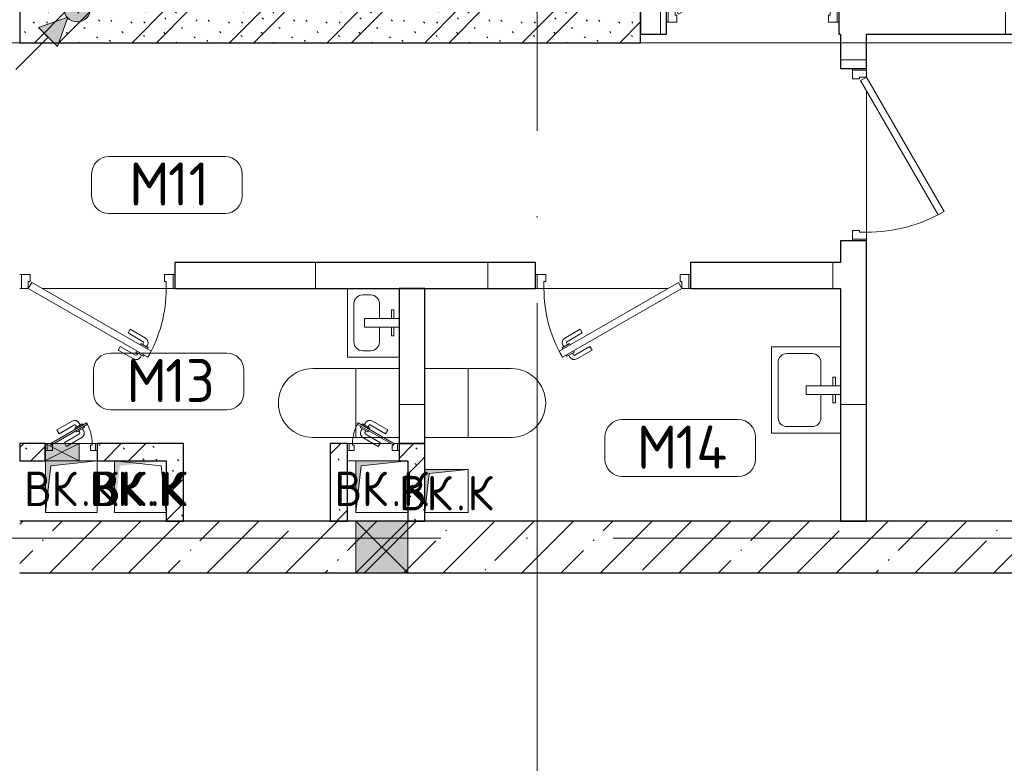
# Model space of a CAD drawing. Header units: millimetres. Extents: x -30540 to 173936, y -11730 to 122288.
# Tile 8 of 116: x 5285 to 10995, y 34920 to 39233. Entities that reach past the tile are written whole.
import ezdxf

# ---------------------------------------------------------------- set-up
doc = ezdxf.new("R2010")
doc.units = ezdxf.units.MM
doc.linetypes.add('ADSK_Линия сетки', pattern=[5000, 4000, -500, 0, -500])
for name, color, linetype, lineweight in [('A-____-NOTE-TEXT', 7, 'Continuous', 18), ('A-AREA-____-IDEN', 7, 'Continuous', 9), ('A-DOOR-____-MCUT', 7, 'Continuous', 9), ('A-DOOR-____-OTLN', 7, 'Continuous', 18), ('A-DOOR-FRAM-MCUT', 7, 'Continuous', 9), ('A-FLOR-____-OTLN', 7, 'Continuous', 18), ('A-GLAZ-____-MCUT', 7, 'Continuous', 9), ('A-GLAZ-____-OTLN', 7, 'Continuous', 18), ('A-WALL-____-MCUT', 7, 'Continuous', 40), ('A-WALL-____-PATT', 7, 'Continuous', 40), ('I-WALL-____-MCUT', 7, 'Continuous', 40), ('I-WALL-____-OTLN', 7, 'Continuous', 18), ('M-EQPM-____-OTLN', 7, 'Continuous', 18), ('P-SANR-FIXT-OTLN', 7, 'Continuous', 18), ('S-GRID-____-OTLN', 7, 'Continuous', 9)]:
    doc.layers.add(name, color=color, linetype=linetype, lineweight=lineweight)
doc.styles.add('GOST Common', font='GOST_Common.ttf', dxfattribs={"height": 200})
doc.styles.add('GOST Common_4', font='GOST_Common.ttf', dxfattribs={"height": 250})
pattern_1 = [(0, (0, 0), (0, 1000), []), (90, (0, 0), (-1000, 6e-14), [])]
pattern_2 = [(135, (300.56, 377.28), (-565.6854, 6e-14), [10, -790]), (135, (349.8, 474.73), (-565.6854, 6e-14), [10, -790]), (135, (423.93, 473.06), (-565.6854, 6e-14), [10, -790]), (135, (229.92, 447.9), (-565.6854, 6e-14), [10, -790]), (135, (155.08, 447.9), (-565.6854, 6e-14), [10, -790]), (135, (114.9, 369.03), (-565.6854, 6e-14), [10, -790]), (135, (132.43, 285.8), (-565.6854, 6e-14), [10, -790]), (135, (214.66, 322), (-565.6854, 6e-14), [10, -790]), (135, (198.16, 261.88), (-565.6854, 6e-14), [10, -790]), (135, (45.2, 272.9), (-565.6854, 6e-14), [10, -790]), (135, (42.32, 336.16), (-565.6854, 6e-14), [10, -790]), (135, (92.26, 192.24), (-565.6854, 6e-14), [10, -790]), (135, (7.07, 149.2), (-565.6854, 6e-14), [10, -790]), (135, (80.6, 95.1), (-565.6854, 6e-14), [10, -790]), (135, (79.53, 36.94), (-565.6854, 6e-14), [10, -790]), (135, (153.87, 74.56), (-565.6854, 6e-14), [10, -790]), (135, (228.35, 124.8), (-565.6854, 6e-14), [10, -790]), (135, (279.75, 180.4), (-565.6854, 6e-14), [10, -790]), (135, (282.9, 31.63), (-565.6854, 6e-14), [10, -790]), (135, (377.38, 53.45), (-565.6854, 6e-14), [10, -790]), (135, (352.28, 102.7), (-565.6854, 6e-14), [10, -790]), (135, (354.05, 0), (-565.6854, 6e-14), [10, -790]), (135, (553.23, 16.45), (-565.6854, 6e-14), [10, -790]), (135, (542.38, 63.45), (-565.6854, 6e-14), [10, -790]), (135, (536.58, 239.3), (-565.6854, 6e-14), [10, -790]), (135, (475.85, 203.9), (-565.6854, 6e-14), [10, -790]), (135, (475.85, 316.54), (-565.6854, 6e-14), [10, -790]), (135, (520.8, 408.7), (-565.6854, 6e-14), [10, -790]), (135, (551.1, 470.8), (-565.6854, 6e-14), [10, -790]), (135, (235.25, 537.93), (-565.6854, 6e-14), [10, -790]), (135, (407.25, 547.65), (-565.6854, 6e-14), [10, -790]), (135, (94.5, 558.6), (-565.6854, 6e-14), [10, -790]), (135, (46.4, 532.3), (-565.6854, 6e-14), [10, -790]), (135, (85.56, 465.04), (-565.6854, 6e-14), [10, -790]), (135, (355.53, 181.14), (-565.6854, 6e-14), [10, -790]), (135, (362.23, 243.6), (-565.6854, 6e-14), [10, -790]), (135, (413.45, 344.1), (-565.6854, 6e-14), [10, -790]), (135, (286.3, 273.25), (-565.6854, 6e-14), [10, -790]), (135, (423.02, 263.72), (-565.6854, 6e-14), [10, -790]), (135, (162.94, 190.2), (-565.6854, 6e-14), [10, -790]), (135, (470.25, 120.93), (-565.6854, 6e-14), [10, -790]), (135, (484.48, 9.78), (-565.6854, 6e-14), [10, -790]), (45, (0, 212.13), (-565.6854, 0), []), (45, (212.13, 0), (-565.6854, 0), []), (45, (353.55, 0), (-565.6854, 0), []), (45, (0, 353.55), (-565.6854, 0), [])]

# ---------------------------------------------------------------- blocks, each defined once
blk = doc.blocks.new('АР_Дверь однопольная - 1000х2100h_900__Глухая_1 эт-4640983-01 ЭМ')
at = {"layer": 'A-DOOR-____-MCUT', "color": 254, "lineweight": 15, "true_color": 0xcccccc}
for p, q in [((329.4, 525), (-450, 75)), ((349.4, 490.4), (329.4, 525)), ((-430, 40.4), (349.4, 490.4)), ((-450, 75), (-430, 40.4))]:
    blk.add_line(p, q, dxfattribs=at)
at = {"layer": 'A-DOOR-____-OTLN', "color": 254, "lineweight": 13, "true_color": 0xcccccc}
blk.add_arc((-450, 75), 900, 360, 30, dxfattribs=at)
at = {"layer": 'A-DOOR-FRAM-MCUT', "color": 254, "lineweight": 15, "true_color": 0xcccccc}
for p, q in [((-490, 75), (-500, 75)), ((-450, 75), (-490, 75)), ((-490, 75), (-490, -5)), ((-450, 35), (-450, 75)), ((490, 75), (450, 75)), ((450, 75), (450, 35)), ((490, -5), (490, 75)), ((490, 75), (500, 75)), ((-440, 35), (-450, 35)), ((-440, -5), (-440, 35)), ((450, 35), (440, 35)), ((440, 35), (440, -5)), ((-490, -5), (-500, -5)), ((-490, -5), (-440, -5)), ((440, -5), (490, -5)), ((490, -5), (500, -5))]:
    blk.add_line(p, q, dxfattribs=at)
blk = doc.blocks.new('АР_Дверь однопольная - 900х2100h_800__Глухая_1 эт_Су-4642911-01 ЭМ')
at = {"layer": 'A-DOOR-____-MCUT', "color": 254, "lineweight": 15, "true_color": 0xcccccc}
for p, q in [((292.8, 475), (-400, 75)), ((312.8, 440.4), (292.8, 475)), ((-380, 40.4), (312.8, 440.4)), ((-400, 75), (-380, 40.4))]:
    blk.add_line(p, q, dxfattribs=at)
at = {"layer": 'A-DOOR-____-OTLN', "color": 254, "lineweight": 5, "true_color": 0xcccccc}
for p, q in [((120.6, 433.3), (209.4, 484.6)), ((133.1, 411.7), (221.9, 462.9)), ((267.2, 469.4), (223.9, 444.4)), ((234.7, 450.7), (228.7, 461.1)), ((256.3, 463.2), (250.3, 473.6)), ((271.2, 462.5), (267.2, 469.4)), ((133.1, 411.7), (120.6, 433.3)), ((223.9, 444.4), (227.9, 437.5)), ((251.9, 395.9), (247.9, 402.9)), ((295.2, 420.9), (251.9, 395.9)), ((262.7, 402.2), (268.7, 391.8)), ((284.3, 414.7), (290.3, 404.3)), ((291.2, 427.9), (295.2, 420.9)), ((178.1, 333.7), (266.9, 385)), ((190.6, 312.1), (279.4, 363.3)), ((178.1, 333.7), (190.6, 312.1))]:
    blk.add_line(p, q, dxfattribs=at)
for centre, radius, start, end in [((224.4, 458.6), 30, 30, 120), ((224.4, 458.6), 4.99, 30, 120), ((264.4, 389.3), 30, 300, 30), ((264.4, 389.3), 4.99, 300, 30)]:
    blk.add_arc(centre, radius, start, end, dxfattribs=at)
at = {"layer": 'A-DOOR-____-OTLN', "color": 254, "lineweight": 13, "true_color": 0xcccccc}
blk.add_arc((-400, 75), 800, 360, 30, dxfattribs=at)
at = {"layer": 'A-DOOR-FRAM-MCUT', "color": 254, "lineweight": 15, "true_color": 0xcccccc}
for p, q in [((-440, 75), (-450, 75)), ((-400, 75), (-440, 75)), ((-440, 75), (-440, -5)), ((-400, 35), (-400, 75)), ((440, 75), (400, 75)), ((400, 75), (400, 35)), ((440, -5), (440, 75)), ((440, 75), (450, 75)), ((-390, 35), (-400, 35)), ((-390, -5), (-390, 35)), ((400, 35), (390, 35)), ((390, 35), (390, -5)), ((-440, -5), (-450, -5)), ((-440, -5), (-390, -5)), ((390, -5), (440, -5)), ((440, -5), (450, -5))]:
    blk.add_line(p, q, dxfattribs=at)
blk = doc.blocks.new('АР_Дверь однопольная - 900х2100h_800__Глухая_1 эт_Су-4642766-01 ЭМ')
at = {"layer": 'A-DOOR-____-MCUT', "color": 254, "lineweight": 15, "true_color": 0xcccccc}
for p, q in [((-292.8, 475), (-312.8, 440.4)), ((400, 75), (-292.8, 475)), ((-312.8, 440.4), (380, 40.4)), ((380, 40.4), (400, 75))]:
    blk.add_line(p, q, dxfattribs=at)
at = {"layer": 'A-DOOR-____-OTLN', "color": 254, "lineweight": 5, "true_color": 0xcccccc}
for p, q in [((-271.2, 462.5), (-267.2, 469.4)), ((-267.2, 469.4), (-223.9, 444.4)), ((-256.3, 463.2), (-250.3, 473.6)), ((-234.7, 450.7), (-228.7, 461.1)), ((-133.1, 411.7), (-221.9, 462.9)), ((-120.6, 433.3), (-209.4, 484.6)), ((-291.2, 427.9), (-295.2, 420.9)), ((-295.2, 420.9), (-251.9, 395.9)), ((-284.3, 414.7), (-290.3, 404.3)), ((-262.7, 402.2), (-268.7, 391.8)), ((-251.9, 395.9), (-247.9, 402.9)), ((-223.9, 444.4), (-227.9, 437.5)), ((-133.1, 411.7), (-120.6, 433.3)), ((-190.6, 312.1), (-279.4, 363.3)), ((-178.1, 333.7), (-266.9, 385)), ((-178.1, 333.7), (-190.6, 312.1))]:
    blk.add_line(p, q, dxfattribs=at)
at = {"layer": 'A-DOOR-____-OTLN', "color": 254, "lineweight": 13, "true_color": 0xcccccc}
blk.add_arc((400, 75), 800, 150, 180, dxfattribs=at)
at = {"layer": 'A-DOOR-____-OTLN', "color": 254, "lineweight": 5, "true_color": 0xcccccc}
for centre, radius, start, end in [((-224.4, 458.6), 30, 60, 150), ((-224.4, 458.6), 4.99, 60, 150), ((-264.4, 389.3), 30, 150, 240), ((-264.4, 389.3), 4.99, 150, 240)]:
    blk.add_arc(centre, radius, start, end, dxfattribs=at)
at = {"layer": 'A-DOOR-FRAM-MCUT', "color": 254, "lineweight": 15, "true_color": 0xcccccc}
for p, q in [((-440, 75), (-450, 75)), ((-400, 75), (-440, 75)), ((-440, 75), (-440, -5)), ((-400, 35), (-400, 75)), ((440, 75), (400, 75)), ((400, 75), (400, 35)), ((440, -5), (440, 75)), ((440, 75), (450, 75)), ((-390, 35), (-400, 35)), ((-390, -5), (-390, 35)), ((400, 35), (390, 35)), ((390, 35), (390, -5)), ((-440, -5), (-450, -5)), ((-440, -5), (-390, -5)), ((390, -5), (440, -5)), ((440, -5), (450, -5))]:
    blk.add_line(p, q, dxfattribs=at)
blk = doc.blocks.new('АР_Отверстие прямоугольное - ВК_К-3252731-01 ЭМ')
at = {"layer": 'A-GLAZ-____-OTLN', "lineweight": 13, "true_color": 0xf9f9f9}
blk.add_hatch(color=7, dxfattribs=at).paths.add_polyline_path([(275, 150), (-25, 150), (-25, -150), (275, -150), (275, 96.3)])
at = {"layer": 'A-GLAZ-____-MCUT', "color": 254, "lineweight": 15, "true_color": 0xcccccc}
for p, q in [((-25, 150), (-25, -150)), ((275, 150), (275, -150))]:
    blk.add_line(p, q, dxfattribs=at)
at = {"layer": 'A-GLAZ-____-OTLN', "color": 254, "lineweight": 5, "true_color": 0xcccccc}
for p, q in [((275, 150), (-25, -150)), ((-25, 150), (275, -150))]:
    blk.add_line(p, q, dxfattribs=at)
at = {"layer": 'A-GLAZ-____-OTLN', "color": 254, "lineweight": 13, "true_color": 0xcccccc}
for p, q in [((275, 150), (-25, 150)), ((-25, 150), (-25, -150)), ((275, -150), (275, 150)), ((-25, -150), (275, -150))]:
    blk.add_line(p, q, dxfattribs=at)
blk = doc.blocks.new('АР_Дверь однопольная - 300х400h_200__ВК_ПУИ и аренда-V22-01 ЭМ')
at = {"layer": 'A-DOOR-____-MCUT', "color": 254, "lineweight": 15, "true_color": 0xcccccc}
for p, q in [((87.8, 170), (-120, 50)), ((-100, 50), (92.8, 161.3)), ((92.8, 161.3), (87.8, 170)), ((-120, 50), (-115, 41.3)), ((-115, 41.3), (-100, 50))]:
    blk.add_line(p, q, dxfattribs=at)
at = {"layer": 'A-DOOR-____-OTLN', "color": 254, "lineweight": 5, "true_color": 0xcccccc}
for p, q in [((-84.4, 128.3), (4.4, 179.6)), ((-71.9, 106.7), (-84.4, 128.3)), ((-71.9, 106.7), (16.9, 157.9)), ((62.2, 164.4), (18.9, 139.4)), ((18.9, 139.4), (22.9, 132.5)), ((29.7, 145.7), (23.7, 156.1)), ((31.9, 116.9), (27.9, 123.8)), ((75.2, 141.9), (31.9, 116.9)), ((42.7, 123.2), (48.7, 112.8)), ((51.4, 158.2), (45.4, 168.6)), ((66.2, 157.5), (62.2, 164.4)), ((64.4, 135.7), (70.4, 125.3)), ((71.2, 148.8), (75.2, 141.9)), ((-41.9, 54.7), (46.9, 105.9)), ((0, 50), (59.4, 84.3)), ((-41.9, 54.7), (-39.2, 50)), ((-39.2, 50), (-29.4, 33)), ((-29.4, 33), (0, 50))]:
    blk.add_line(p, q, dxfattribs=at)
for centre, radius, start, end in [((19.4, 153.6), 30, 30, 120), ((19.4, 153.6), 4.99, 30, 120), ((44.4, 110.3), 30, 300, 30), ((44.4, 110.3), 4.99, 300, 30)]:
    blk.add_arc(centre, radius, start, end, dxfattribs=at)
at = {"layer": 'A-DOOR-____-OTLN', "color": 254, "lineweight": 13, "true_color": 0xcccccc}
blk.add_arc((-120, 50), 240, 360, 30, dxfattribs=at)
at = {"layer": 'A-DOOR-FRAM-MCUT', "color": 254, "lineweight": 15, "true_color": 0xcccccc}
for p, q in [((-140, 50), (-150, 50)), ((-140, 10), (-150, 10)), ((-120, 50), (-140, 50)), ((-140, 50), (-140, 10)), ((-140, 10), (-110, 10)), ((-120, 40), (-120, 50)), ((-110, 40), (-120, 40)), ((-110, 10), (-110, 40)), ((120, 40), (110, 40)), ((110, 40), (110, 10)), ((110, 10), (140, 10)), ((140, 50), (120, 50)), ((120, 50), (120, 40)), ((140, 10), (140, 50)), ((140, 50), (150, 50)), ((140, 10), (150, 10))]:
    blk.add_line(p, q, dxfattribs=at)
blk = doc.blocks.new('АР_Дверь однопольная - 300х400h_200__ВК_ПУИ и аренда-7884562-01 ЭМ')
at = {"layer": 'A-DOOR-____-MCUT', "color": 254, "lineweight": 15, "true_color": 0xcccccc}
for p, q in [((-87.8, 170), (-92.8, 161.3)), ((-92.8, 161.3), (115, 41.3)), ((120, 50), (-87.8, 170)), ((115, 41.3), (120, 50))]:
    blk.add_line(p, q, dxfattribs=at)
at = {"layer": 'A-DOOR-____-OTLN', "color": 254, "lineweight": 5, "true_color": 0xcccccc}
for p, q in [((84.4, 128.3), (-4.4, 179.6)), ((-71.2, 148.8), (-75.2, 141.9)), ((-75.2, 141.9), (-31.9, 116.9)), ((-64.4, 135.7), (-70.4, 125.3)), ((-66.2, 157.5), (-62.2, 164.4)), ((-62.2, 164.4), (-18.9, 139.4)), ((-51.4, 158.2), (-45.4, 168.6)), ((-42.7, 123.2), (-48.7, 112.8)), ((-31.9, 116.9), (-27.9, 123.8)), ((-29.7, 145.7), (-23.7, 156.1)), ((-18.9, 139.4), (-22.9, 132.5)), ((71.9, 106.7), (-16.9, 157.9)), ((71.9, 106.7), (84.4, 128.3)), ((29.4, 33), (-59.4, 84.3)), ((41.9, 54.7), (-46.9, 105.9)), ((41.9, 54.7), (29.4, 33))]:
    blk.add_line(p, q, dxfattribs=at)
for centre, radius, start, end in [((-19.4, 153.6), 30, 60, 150), ((-44.4, 110.3), 30, 150, 240), ((-19.4, 153.6), 4.99, 60, 150), ((-44.4, 110.3), 4.99, 150, 240)]:
    blk.add_arc(centre, radius, start, end, dxfattribs=at)
at = {"layer": 'A-DOOR-____-OTLN', "color": 254, "lineweight": 13, "true_color": 0xcccccc}
blk.add_arc((120, 50), 240, 150, 180, dxfattribs=at)
at = {"layer": 'A-DOOR-FRAM-MCUT', "color": 254, "lineweight": 15, "true_color": 0xcccccc}
for p, q in [((-140, 50), (-150, 50)), ((-140, 10), (-150, 10)), ((-120, 50), (-140, 50)), ((-140, 50), (-140, 10)), ((-140, 10), (-110, 10)), ((-120, 40), (-120, 50)), ((-110, 40), (-120, 40)), ((-110, 10), (-110, 40)), ((120, 40), (110, 40)), ((110, 40), (110, 10)), ((110, 10), (140, 10)), ((140, 50), (120, 50)), ((120, 50), (120, 40)), ((140, 10), (140, 50)), ((140, 50), (150, 50)), ((140, 10), (150, 10))]:
    blk.add_line(p, q, dxfattribs=at)
blk = doc.blocks.new('АР_Отверстие прямоугольное - ВК_К-5239322-01 ЭМ')
at = {"layer": 'A-GLAZ-____-OTLN', "lineweight": 13, "true_color": 0xf9f9f9}
blk.add_hatch(color=7, dxfattribs=at).paths.add_polyline_path([(190, 50), (25, 50), (25, -50), (225, -50), (225, 50), (220, 50)])
at = {"layer": 'A-GLAZ-____-MCUT', "color": 254, "lineweight": 15, "true_color": 0xcccccc}
for p, q in [((25, 50), (25, -50)), ((225, 50), (225, -50))]:
    blk.add_line(p, q, dxfattribs=at)
at = {"layer": 'A-GLAZ-____-OTLN', "color": 254, "lineweight": 5, "true_color": 0xcccccc}
for p, q in [((225, 50), (25, -50)), ((25, 50), (225, -50))]:
    blk.add_line(p, q, dxfattribs=at)
at = {"layer": 'A-GLAZ-____-OTLN', "color": 254, "lineweight": 13, "true_color": 0xcccccc}
for p, q in [((225, 50), (25, 50)), ((25, 50), (25, -50)), ((225, -50), (225, 50)), ((25, -50), (225, -50))]:
    blk.add_line(p, q, dxfattribs=at)
blk = doc.blocks.new('АР_Канал вертикальный прямоугольный - ВК_К-5078166-01 ЭМ')
at = {"layer": 'M-EQPM-____-OTLN', "lineweight": 13, "true_color": 0xe2e2e2}
blk.add_hatch(color=254, dxfattribs=at).paths.add_polyline_path([(-150, -150), (-120, 120), (150, 150), (-150, 150)])
at = {"layer": 'M-EQPM-____-OTLN', "color": 253, "lineweight": 13, "true_color": 0xaaaaaa}
for p, q in [((150, 150), (-150, 150)), ((-150, 150), (-150, -150)), ((150, 150), (-150, 150)), ((-150, 150), (-150, -150)), ((-150, -150), (-150, 150)), ((-150, 150), (150, 150)), ((-150, -150), (-120, 120)), ((-150, -150), (-120, 120)), ((-120, 120), (150, 150)), ((-120, 120), (150, 150)), ((150, -150), (150, 150)), ((150, 150), (150, -150)), ((-150, -150), (150, -150)), ((150, -150), (-150, -150))]:
    blk.add_line(p, q, dxfattribs=at)
blk = doc.blocks.new('АР_Канал вертикальный прямоугольный - ВК_К-5078167-01 ЭМ')
at = {"layer": 'M-EQPM-____-OTLN', "lineweight": 13, "true_color": 0xe2e2e2}
blk.add_hatch(color=254, dxfattribs=at).paths.add_polyline_path([(-150, -150), (-120, 120), (150, 150), (-150, 150)])
at = {"layer": 'M-EQPM-____-OTLN', "color": 253, "lineweight": 13, "true_color": 0xaaaaaa}
for p, q in [((150, 150), (-150, 150)), ((-150, 150), (-150, -150)), ((150, 150), (-150, 150)), ((-150, 150), (-150, -150)), ((-150, -150), (-150, 150)), ((-150, 150), (150, 150)), ((-150, -150), (-120, 120)), ((-150, -150), (-120, 120)), ((-120, 120), (150, 150)), ((-120, 120), (150, 150)), ((150, -150), (150, 150)), ((150, 150), (150, -150)), ((-150, -150), (150, -150)), ((150, -150), (-150, -150))]:
    blk.add_line(p, q, dxfattribs=at)
blk = doc.blocks.new('АР_Канал вертикальный прямоугольный - ВК_К-5078188-01 ЭМ')
at = {"layer": 'M-EQPM-____-OTLN', "lineweight": 13, "true_color": 0xe2e2e2}
blk.add_hatch(color=254, dxfattribs=at).paths.add_polyline_path([(-125, -125), (-100, 100), (125, 125), (-125, 125)])
at = {"layer": 'M-EQPM-____-OTLN', "color": 253, "lineweight": 13, "true_color": 0xaaaaaa}
for p, q in [((125, 125), (-125, 125)), ((-125, 125), (-125, -125)), ((125, 125), (-125, 125)), ((-125, 125), (-125, -125)), ((-125, -125), (-125, 125)), ((-125, 125), (125, 125)), ((-100, 100), (125, 125)), ((-100, 100), (125, 125)), ((125, -125), (125, 125)), ((125, 125), (125, -125)), ((-125, -125), (-100, 100)), ((-125, -125), (-100, 100)), ((-125, -125), (125, -125)), ((125, -125), (-125, -125))]:
    blk.add_line(p, q, dxfattribs=at)
blk = doc.blocks.new('АР_Канал вертикальный прямоугольный - ВК_К-V121-01 ЭМ')
at = {"layer": 'M-EQPM-____-OTLN', "lineweight": 13, "true_color": 0xe2e2e2}
blk.add_hatch(color=254, dxfattribs=at).paths.add_polyline_path([(-150, -150), (-120, 120), (150, 150), (-150, 150)])
blk = doc.blocks.new('АР_Канал вертикальный прямоугольный - ВК_К-5078283-01 ЭМ')
at = {"layer": 'M-EQPM-____-OTLN', "color": 253, "lineweight": 13, "true_color": 0xaaaaaa}
for p, q in [((-150, 150), (-120, -120)), ((150, 150), (-150, 150)), ((-150, 150), (-150, -150)), ((150, -150), (150, 150)), ((-150, -150), (150, -150)), ((-120, -120), (150, -150))]:
    blk.add_line(p, q, dxfattribs=at)
blk = doc.blocks.new('A-PLU-toilet-2-2D - L600xW600xH900-905688-01 ЭМ')
at = {"layer": 'P-SANR-FIXT-OTLN', "color": 253, "lineweight": 13, "true_color": 0xaaaaaa}
for p, q in [((-250, 400), (250, 400)), ((-250, 0), (-250, 400)), ((-250, 400), (250, 400)), ((-250, 0), (-250, 400)), ((0, 0), (0, 400)), ((250, 0), (-250, 0)), ((250, 0), (-250, 0))]:
    blk.add_line(p, q, dxfattribs=at)
blk.add_arc((250, 200), 200, 270, 90, dxfattribs=at)
blk.add_arc((250, 200), 200, 270, 90, dxfattribs=at)
blk = doc.blocks.new('A-PLU-Sink-2D - 400 x 500mm-893882-01 ЭМ')
at = {"layer": 'P-SANR-FIXT-OTLN', "color": 253, "lineweight": 13, "true_color": 0xaaaaaa}
for p, q in [((265.7, 202.3), (-234.3, 202.3)), ((-234.3, 202.3), (-234.3, -197.7)), ((-234.3, -197.7), (-234.3, 202.3)), ((-234.3, 202.3), (265.7, 202.3)), ((-59.3, 172.3), (-59.3, 157.3)), ((-9.3, 172.3), (-59.3, 172.3)), ((-9.3, 2.3), (-9.3, 202.3)), ((40.7, 202.3), (40.7, 2.3)), ((40.7, 172.3), (90.7, 172.3)), ((90.7, 172.3), (90.7, 157.3)), ((265.7, -197.7), (265.7, 202.3)), ((265.7, 202.3), (265.7, -197.7)), ((-59.3, 157.3), (-9.3, 157.3)), ((90.7, 157.3), (40.7, 157.3)), ((-9.3, 88), (-145.4, 88)), ((176.8, 88), (40.7, 88)), ((-196.2, 37.2), (-196.2, -108.8)), ((40.7, 2.3), (-9.3, 2.3)), ((227.6, -108.8), (227.6, 37.2)), ((-145.4, -159.6), (176.8, -159.6)), ((-234.3, -197.7), (265.7, -197.7)), ((265.7, -197.7), (-234.3, -197.7))]:
    blk.add_line(p, q, dxfattribs=at)
for centre, start, end in [((-145.4, 37.2), 90, 180), ((176.8, 37.2), 360, 90), ((-145.4, -108.8), 180, 270), ((176.8, -108.8), 270, 0)]:
    blk.add_arc(centre, 50.8, start, end, dxfattribs=at)
blk = doc.blocks.new('A-PLU-Sink-2D - 300 x 400mm-V124-01 ЭМ')
at = {"layer": 'P-SANR-FIXT-OTLN', "color": 253, "lineweight": 13, "true_color": 0xaaaaaa}
for p, q in [((215.7, 152.3), (-184.3, 152.3)), ((-184.3, 152.3), (-184.3, -147.7)), ((-184.3, -147.7), (-184.3, 152.3)), ((-184.3, 152.3), (215.7, 152.3)), ((-59.3, 122.3), (-59.3, 107.3)), ((-9.3, 122.3), (-59.3, 122.3)), ((-9.3, -47.7), (-9.3, 152.3)), ((40.7, 152.3), (40.7, -47.7)), ((40.7, 122.3), (90.7, 122.3)), ((90.7, 122.3), (90.7, 107.3)), ((215.7, -147.7), (215.7, 152.3)), ((215.7, 152.3), (215.7, -147.7)), ((-59.3, 107.3), (-9.3, 107.3)), ((90.7, 107.3), (40.7, 107.3)), ((-9.3, 38), (-95.4, 38)), ((126.8, 38), (40.7, 38)), ((-146.2, -12.8), (-146.2, -58.8)), ((40.7, -47.7), (-9.3, -47.7)), ((177.6, -58.8), (177.6, -12.8)), ((-95.4, -109.6), (126.8, -109.6)), ((-184.3, -147.7), (215.7, -147.7)), ((215.7, -147.7), (-184.3, -147.7))]:
    blk.add_line(p, q, dxfattribs=at)
for centre, start, end in [((-95.4, -12.8), 90, 180), ((126.8, -12.8), 360, 90), ((-95.4, -58.8), 180, 270), ((126.8, -58.8), 270, 0)]:
    blk.add_arc(centre, 50.8, start, end, dxfattribs=at)
blk = doc.blocks.new('A-PLU-toilet-2-2D - L600xW600xH900-894724-01 ЭМ')
at = {"layer": 'P-SANR-FIXT-OTLN', "color": 253, "lineweight": 13, "true_color": 0xaaaaaa}
for p, q in [((250, 0), (-250, 0)), ((-250, 0), (-250, -400)), ((-250, 0), (-250, -400)), ((250, 0), (-250, 0)), ((0, 0), (0, -400)), ((-250, -400), (250, -400)), ((-250, -400), (250, -400))]:
    blk.add_line(p, q, dxfattribs=at)
blk.add_arc((250, -200), 200, 270, 90, dxfattribs=at)
blk.add_arc((250, -200), 200, 270, 90, dxfattribs=at)
blk = doc.blocks.new('Наметкина 10_РД_АР_К1_отсоединено_rvt-1-01 ЭМ')
at = {"layer": 'A-WALL-____-PATT', "lineweight": 5, "true_color": 0xcccccc}
h = blk.add_hatch(dxfattribs=at)
h.set_pattern_fill('FP_1', color=254, style=0, pattern_type=2)
h.set_pattern_definition(pattern_2)
h.paths.add_polyline_path([(8885.3, 39100), (8885.3, 39300), (5285.3, 39300), (5285.3, 39100), (8224.1, 39100)])
h = blk.add_hatch(dxfattribs=at)
h.set_pattern_fill('FP_2', color=254, style=0, pattern_type=2)
h.set_pattern_definition(pattern_1)
h.paths.add_polyline_path([(12585.3, 39150), (13235.3, 39150), (13235.3, 39300), (10035.3, 39300), (10035.3, 39150), (12555.3, 39150)])
h.paths.add_polyline_path([(8885.3, 39150), (9035.3, 39150), (9035.3, 39300), (8885.3, 39300)])
h = blk.add_hatch(dxfattribs=at)
h.set_pattern_fill('FP_2', color=254, style=0, pattern_type=2)
h.set_pattern_definition(pattern_1)
h.paths.add_polyline_path([(10045.3, 36325), (10195.3, 36325), (10195.3, 37950), (10045.3, 37950), (10045.3, 37524.4)])
h.paths.add_polyline_path([(10195.3, 38950), (10195.3, 39150), (10045.3, 39150), (10045.3, 38950)])
h = blk.add_hatch(dxfattribs=at)
h.set_pattern_fill('FP_2', color=254, style=0, pattern_type=2)
h.set_pattern_definition(pattern_1)
h.paths.add_polyline_path([(10045.3, 37675), (10045.3, 37825), (9175.3, 37825), (9175.3, 37675)])
h.paths.add_polyline_path([(8224.1, 37675), (8275.3, 37675), (8275.3, 37825), (6185.3, 37825), (6185.3, 37675)])
h = blk.add_hatch(dxfattribs=at)
h.set_pattern_fill('FP_2', color=254, style=0, pattern_type=2)
h.set_pattern_definition(pattern_1)
h.paths.add_polyline_path([(7635.3, 36775), (7635.3, 37675), (7485.3, 37675), (7485.3, 36775)])
h = blk.add_hatch(dxfattribs=at)
h.set_pattern_fill('FP_1', color=254, style=0, pattern_type=2)
h.set_pattern_definition(pattern_2)
h.paths.add_polyline_path([(5430.3, 36675), (5435.3, 36675), (5435.3, 36775), (5285.3, 36775), (5285.3, 36675)])
h.paths.add_polyline_path([(6235.3, 36675), (6235.3, 36775), (5735.3, 36775), (5735.3, 36675), (6183.9, 36675)])
h = blk.add_hatch(dxfattribs=at)
h.set_pattern_fill('FP_1', color=254, style=0, pattern_type=2)
h.set_pattern_definition(pattern_2)
h.paths.add_polyline_path([(7185.3, 36325), (7185.3, 36775), (7085.3, 36775), (7085.3, 36325)])
h = blk.add_hatch(dxfattribs=at)
h.set_pattern_fill('FP_1', color=254, style=0, pattern_type=2)
h.set_pattern_definition(pattern_2)
h.paths.add_polyline_path([(7635.3, 36675), (7635.3, 36775), (7485.3, 36775), (7485.3, 36675), (7535.3, 36675)])
h = blk.add_hatch(dxfattribs=at)
h.set_pattern_fill('FP_1', color=254, style=0, pattern_type=2)
h.set_pattern_definition(pattern_2)
h.paths.add_polyline_path([(6135.3, 36325), (6235.3, 36325), (6235.3, 36675), (6135.3, 36675), (6135.3, 36645)])
h = blk.add_hatch(dxfattribs=at)
h.set_pattern_fill('FP_1', color=254, style=0, pattern_type=2)
h.set_pattern_definition(pattern_2)
h.paths.add_polyline_path([(7635.3, 36325), (7635.3, 36675), (7535.3, 36675), (7535.3, 36325)])
h = blk.add_hatch(dxfattribs=at)
h.set_pattern_fill('FP_5', color=254, style=0, pattern_type=2)
h.set_pattern_definition([(45, (0, 0), (-228.0985, 228.0985), []), (45, (228.1, 0), (-228.0985, 228.0985), [403.225, -80.645, 6.706, -73.939])])
h.paths.add_polyline_path([(13435.3, 36025), (13435.3, 36325), (5285.3, 36325), (5285.3, 36025), (7535.3, 36025)])
at = {"layer": 'A-FLOR-____-OTLN', "color": 254, "lineweight": 13, "true_color": 0xcccccc}
for p, q in [((10195.3, 38940), (10195.3, 38950)), ((10195.3, 38950), (10195.3, 38940)), ((10195.3, 38000), (10195.3, 38820)), ((10195.3, 38820), (10195.3, 38000)), ((10195.3, 37950), (10195.3, 37960)), ((10195.3, 37960), (10195.3, 37950)), ((5285.3, 37675), (5295.3, 37675)), ((5415.3, 37675), (6135.3, 37675)), ((6175.3, 37675), (6185.3, 37675)), ((8275.3, 37675), (8285.3, 37675)), ((8325.3, 37675), (9045.3, 37675)), ((9165.3, 37675), (9175.3, 37675))]:
    blk.add_line(p, q, dxfattribs=at)
at = {"layer": 'A-WALL-____-MCUT', "color": 254, "lineweight": 30, "true_color": 0xcccccc}
for p, q in [((8885.3, 39300), (8885.3, 39150)), ((9035.3, 39150), (9035.3, 39300)), ((10035.3, 39300), (10035.3, 39150)), ((8885.3, 39150), (9035.3, 39150)), ((10035.3, 39150), (10045.3, 39150)), ((10045.3, 39150), (10045.3, 38950)), ((10195.3, 38950), (10195.3, 39150)), ((10195.3, 39150), (13235.3, 39150)), ((10045.3, 38950), (10195.3, 38950)), ((10045.3, 37950), (10045.3, 37825)), ((10195.3, 37950), (10045.3, 37950)), ((10195.3, 36325), (10195.3, 37950)), ((8275.3, 37825), (6185.3, 37825)), ((6185.3, 37825), (6185.3, 37675)), ((8275.3, 37675), (8275.3, 37825)), ((10045.3, 37825), (9175.3, 37825)), ((9175.3, 37825), (9175.3, 37675)), ((6185.3, 37675), (8275.3, 37675)), ((7485.3, 37675), (7485.3, 36775)), ((7635.3, 37675), (7485.3, 37675)), ((7635.3, 36775), (7635.3, 37675)), ((9175.3, 37675), (10045.3, 37675)), ((10045.3, 37675), (10045.3, 36325)), ((7485.3, 36775), (7635.3, 36775)), ((10045.3, 36325), (10195.3, 36325))]:
    blk.add_line(p, q, dxfattribs=at)
at = {"layer": 'I-WALL-____-MCUT', "color": 254, "lineweight": 30, "true_color": 0xcccccc}
for p, q in [((5285.3, 39300), (5285.3, 39100)), ((8885.3, 39100), (8885.3, 39300)), ((5285.3, 39100), (8885.3, 39100)), ((5430.3, 36775), (5285.3, 36775)), ((5285.3, 36775), (5285.3, 36675)), ((5435.3, 36775), (5430.3, 36775)), ((5435.3, 36675), (5435.3, 36775)), ((6235.3, 36775), (5735.3, 36775)), ((5735.3, 36775), (5735.3, 36675)), ((6235.3, 36675), (6235.3, 36775)), ((7085.3, 36775), (7085.3, 36325)), ((7185.3, 36775), (7085.3, 36775)), ((7185.3, 36325), (7185.3, 36775)), ((7635.3, 36775), (7485.3, 36775)), ((7485.3, 36775), (7485.3, 36675)), ((7635.3, 36675), (7635.3, 36775)), ((5285.3, 36675), (5430.3, 36675)), ((5430.3, 36675), (5435.3, 36675)), ((5735.3, 36675), (6135.3, 36675)), ((6135.3, 36675), (6135.3, 36325)), ((6235.3, 36325), (6235.3, 36675)), ((7485.3, 36675), (7535.3, 36675)), ((7535.3, 36675), (7535.3, 36325)), ((7635.3, 36325), (7635.3, 36675)), ((7235.3, 36325), (5285.3, 36325)), ((6135.3, 36325), (6235.3, 36325)), ((7085.3, 36325), (7185.3, 36325)), ((7535.3, 36325), (7235.3, 36325)), ((7535.3, 36325), (7635.3, 36325)), ((13435.3, 36325), (7535.3, 36325)), ((5285.3, 36025), (7235.3, 36025)), ((7235.3, 36025), (7535.3, 36025)), ((7535.3, 36025), (13435.3, 36025))]:
    blk.add_line(p, q, dxfattribs=at)
at = {"layer": 'I-WALL-____-OTLN', "color": 254, "lineweight": 13, "true_color": 0xcccccc}
for p, q in [((5435.3, 36775), (5445.3, 36775)), ((5485.3, 36775), (5630.3, 36775)), ((5630.3, 36775), (5705.3, 36775)), ((5725.3, 36775), (5735.3, 36775)), ((7185.3, 36775), (7195.3, 36775)), ((7215.3, 36775), (7435.3, 36775)), ((7475.3, 36775), (7485.3, 36775)), ((5630.3, 36675), (5435.3, 36675)), ((5735.3, 36675), (5630.3, 36675)), ((7485.3, 36675), (7185.3, 36675))]:
    blk.add_line(p, q, dxfattribs=at)
at = {"layer": 'A-DOOR-____-OTLN', "color": 254, "lineweight": 13, "true_color": 0xcccccc}
for name, p in [('АР_Дверь однопольная - 1000х2100h_900__Глухая_1 эт-4640983-01 ЭМ', (9535.3, 39225)), ('АР_Дверь однопольная - 300х400h_200__ВК_ПУИ и аренда-V22-01 ЭМ', (5585.3, 36725)), ('АР_Дверь однопольная - 300х400h_200__ВК_ПУИ и аренда-7884562-01 ЭМ', (7335.3, 36725))]:
    blk.add_blockref(name, p, dxfattribs=at)
for name, p, rotation in [('АР_Дверь однопольная - 1000х2100h_900__Глухая_1 эт-4640983-01 ЭМ', (10120.3, 38450), 269.9999999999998), ('АР_Дверь однопольная - 900х2100h_800__Глухая_1 эт_Су-4642766-01 ЭМ', (5735.3, 37750), 180), ('АР_Дверь однопольная - 900х2100h_800__Глухая_1 эт_Су-4642911-01 ЭМ', (8725.3, 37750), 180)]:
    blk.add_blockref(name, p, dxfattribs=dict(at, rotation=rotation))
at = {"layer": 'A-GLAZ-____-OTLN', "color": 254, "lineweight": 13, "true_color": 0xcccccc, "rotation": 180}
for name, p in [('АР_Отверстие прямоугольное - ВК_К-5239322-01 ЭМ', (5655.3, 36725)), ('АР_Отверстие прямоугольное - ВК_К-3252731-01 ЭМ', (7510.3, 36175))]:
    blk.add_blockref(name, p, dxfattribs=at)
at = {"layer": 'M-EQPM-____-OTLN', "color": 253, "lineweight": 5, "true_color": 0xaaaaaa}
for name, p in [('АР_Канал вертикальный прямоугольный - ВК_К-5078167-01 ЭМ', (5585.3, 36525)), ('АР_Канал вертикальный прямоугольный - ВК_К-V121-01 ЭМ', (5985.3, 36525)), ('АР_Канал вертикальный прямоугольный - ВК_К-5078166-01 ЭМ', (7385.3, 36525)), ('АР_Канал вертикальный прямоугольный - ВК_К-5078188-01 ЭМ', (7760.3, 36500))]:
    blk.add_blockref(name, p, dxfattribs=at)
at = {"layer": 'M-EQPM-____-OTLN', "color": 253, "lineweight": 5, "true_color": 0xaaaaaa, "rotation": 180}
blk.add_blockref('АР_Канал вертикальный прямоугольный - ВК_К-5078283-01 ЭМ', (5985.3, 36525), dxfattribs=at)
at = {"layer": 'P-SANR-FIXT-OTLN', "color": 253, "lineweight": 5, "true_color": 0xaaaaaa}
for name, p, rotation in [('A-PLU-Sink-2D - 300 x 400mm-V124-01 ЭМ', (7333, 37490.7), 269.9999999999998), ('A-PLU-Sink-2D - 400 x 500mm-893882-01 ЭМ', (9842.9, 37100.7), 269.9999999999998), ('A-PLU-toilet-2-2D - L600xW600xH900-905688-01 ЭМ', (7235.3, 37210), 180)]:
    blk.add_blockref(name, p, dxfattribs=dict(at, rotation=rotation))
blk.add_blockref('A-PLU-toilet-2-2D - L600xW600xH900-894724-01 ЭМ', (7885.3, 37210), dxfattribs=at)
at = {"layer": 'A-____-NOTE-TEXT', "color": 253, "lineweight": 5, "true_color": 0xaaaaaa, "char_height": 200, "attachment_point": 1, "style": 'GOST Common'}
for s, insert, width in [('ВК', (5310.1, 36612.2), 400.844), ('ВК', (5690.5, 36612.2), 400.844), ('\\fGOST Common|b0|i0|c204|p34|;К', (5707, 36612.2), 192.405), ('ВК', (5710.1, 36612.2), 400.844), ('\\fGOST Common|b0|i0|c204|p34|;К', (6087.4, 36612.2), 192.405), ('\\fGOST Common|b0|i0|c204|p34|;К', (6107, 36612.2), 192.405), ('ВК', (7110.1, 36612.2), 400.844), ('\\fGOST Common|b0|i0|c204|p34|;К', (7507, 36612.2), 192.405), ('ВК', (7485.1, 36587.2), 400.844), ('\\fGOST Common|b0|i0|c204|p34|;К', (7882, 36587.2), 192.405), ('\\fGOST Common|b0|i0|c204|p34|;.', (5640.8, 36612.2), 80.169), ('\\fGOST Common|b0|i0|c204|p34|;.', (6021.2, 36612.2), 80.169), ('\\fGOST Common|b0|i0|c204|p34|;.', (6040.8, 36612.2), 80.169), ('\\fGOST Common|b0|i0|c204|p34|;.', (7440.8, 36612.2), 80.169), ('\\fGOST Common|b0|i0|c204|p34|;.', (7815.8, 36587.2), 80.169)]:
    blk.add_mtext(s, dxfattribs=dict(at, insert=insert, width=width))
blk = doc.blocks.new('Марка помещения 2 - Марка помещения 2-1605974-01 ЭМ')
at = {"layer": 'A-AREA-____-IDEN', "color": 253, "true_color": 0xaaaaaa}
for p, q in [((-1.797, 0.841), (1.569, 0.841)), ((-2.297, -0.309), (-2.297, 0.341)), ((2.069, 0.341), (2.069, -0.309)), ((1.569, -0.809), (-1.797, -0.809))]:
    blk.add_line(p, q, dxfattribs=at)
for centre, start, end in [((-1.797, 0.341), 90, 180), ((1.569, 0.341), 0, 90), ((-1.797, -0.309), 180, 270), ((1.569, -0.309), 270, 360)]:
    blk.add_arc(centre, 0.5, start, end, dxfattribs=at)
blk = doc.blocks.new('УГО Выше ниже синее _ 2020 - УГО Выше ниже синее _ 2020-2088885-01 ЭМ')
at = {"layer": 'A-____-NOTE-TEXT', "lineweight": 9, "true_color": 0xff0000}
h = blk.add_hatch(color=1, dxfattribs=at)
edge = h.paths.add_edge_path()
edge.add_arc((0, 0), 0.392, 0, 180)
edge.add_arc((0, 0), 0.392, 180, 360)
blk.add_hatch(color=1, dxfattribs=at).paths.add_polyline_path([(-0.565, -1.112), (-1.122, -0.555), (-0.272, -0.263)])
at = {"layer": 'A-____-NOTE-TEXT', "color": 1, "lineweight": 9, "true_color": 0xff0000}
for p, q in [((-0.272, -0.263), (-1.122, -0.555)), ((-0.565, -1.112), (-0.272, -0.263)), ((-1.122, -0.555), (-0.565, -1.112)), ((-1.78, -1.78), (-0.838, -0.838))]:
    blk.add_line(p, q, dxfattribs=at)
blk.add_circle((0, 0), 0.392, dxfattribs=at)
for start, end in [(360, 180), (180, 360)]:
    blk.add_arc((0, 0), 0.392, start, end, dxfattribs=at)

msp = doc.modelspace()

# ---------------------------------------------------------------- linework, layer by layer
at = {"layer": 'S-GRID-____-OTLN', "color": 253, "linetype": 'ADSK_Линия сетки', "true_color": 0xaaaaaa}
for p, q in [((8285.3, 23589.3), (8285.3, 45894.3)), ((17726.8, 39100), (-26364.3, 39100)), ((17726.8, 36225), (-28904.3, 36225))]:
    msp.add_line(p, q, dxfattribs=at)

# ---------------------------------------------------------------- block references
at = {"lineweight": 5}
msp.add_blockref('Наметкина 10_РД_АР_К1_отсоединено_rvt-1-01 ЭМ', (0, 0), dxfattribs=at)
at = {"layer": 'A-____-NOTE-TEXT', "color": 1, "lineweight": 9, "true_color": 0xff0000, "xscale": 200, "yscale": 200, "zscale": 200}
msp.add_blockref('УГО Выше ниже синее _ 2020 - УГО Выше ниже синее _ 2020-2088885-01 ЭМ', (5618.4, 39300), dxfattribs=at)
at = {"layer": 'A-AREA-____-IDEN', "color": 253, "true_color": 0xaaaaaa, "xscale": 199.9999999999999, "yscale": 199.9999999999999, "zscale": 199.9999999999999}
for p in [(6162, 38271.5), (6172, 37131.4), (9138.5, 36745.2)]:
    msp.add_blockref('Марка помещения 2 - Марка помещения 2-1605974-01 ЭМ', p, dxfattribs=at)

# ---------------------------------------------------------------- texts
at = {"layer": 'A-AREA-____-IDEN', "color": 253, "true_color": 0xaaaaaa, "char_height": 250, "attachment_point": 1, "style": 'GOST Common_4'}
for s, insert, width in [('\\fGOST Common|b0|i0|c204|p34|;М', (5920.5, 38405.3), 272.574), ('11', (6145.4, 38405.3), 320.675), ('\\fGOST Common|b0|i0|c204|p34|;М', (5904.5, 37265.2), 272.574), ('13', (6129.4, 37265.2), 384.81), ('\\fGOST Common|b0|i0|c204|p34|;М', (8864, 36878.9), 272.574), ('14', (9088.9, 36878.9), 400.844)]:
    msp.add_mtext(s, dxfattribs=dict(at, insert=insert, width=width))

doc.saveas('drawing.dxf')
